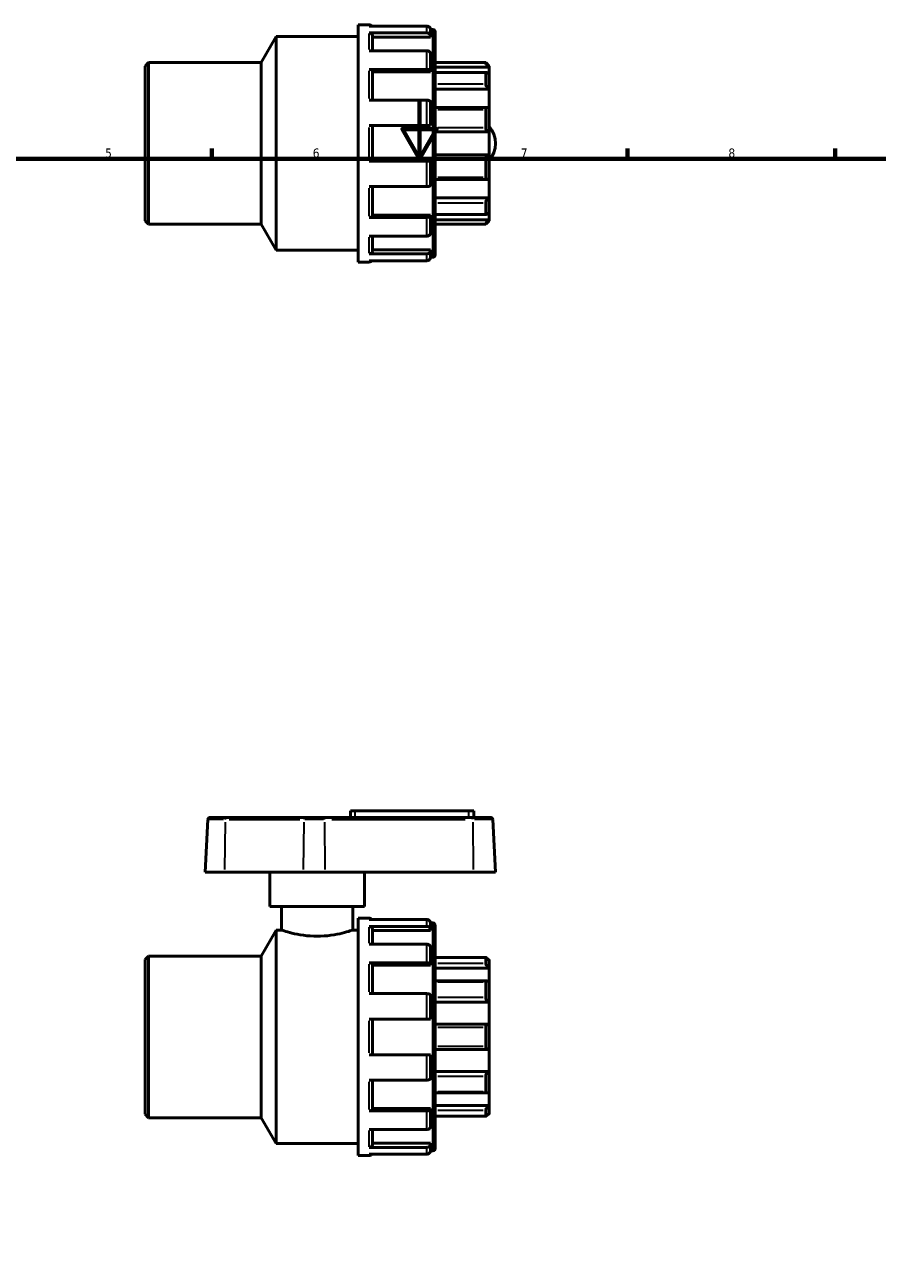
# Model space of a CAD drawing. Header units: millimetres. Extents: x 0 to 905, y -238 to 641.
# Tile 3 of 4: x 287 to 575, y 202 to 619. Entities that reach past the tile are written whole.
import ezdxf

# ---------------------------------------------------------------- set-up
doc = ezdxf.new("R2010")
doc.units = ezdxf.units.MM
for name, color, linetype, lineweight in [('Border (ANSI)', 7, 'Continuous', 70), ('Visible (ANSI)', 7, 'Continuous', 50), ('Visible Narrow (ANSI)', 7, 'Continuous', 35)]:
    doc.layers.add(name, color=color, linetype=linetype, lineweight=lineweight)
doc.styles.add('Note Text (ANSI)', font='tahoma.ttf')

# ---------------------------------------------------------------- blocks, each defined once
blk = doc.blocks.new('Borders Default Border')
at = {"layer": 'Border (ANSI)'}
for p, q in [((350.42, 574), (350.42, 577.45)), ((490.58, 574), (490.58, 577.45)), ((560.67, 574), (560.67, 577.45))]:
    blk.add_line(p, q, dxfattribs=at)
at = {"layer": 'Border (ANSI)', "flags": 128}
for points in [[(420.5, 594), (420.5, 574), (414.73, 584), (426.27, 584), (420.5, 574)], [(20, 20), (20, 574), (821, 574), (821, 20), (20, 20)]]:
    blk.add_lwpolyline(points, dxfattribs=at)
at = {"layer": 'Border (ANSI)', "char_height": 3.05, "attachment_point": 7, "style": 'Note Text (ANSI)'}
for s, insert in [('5', (314.48, 574.34)), ('6', (384.49, 574.34)), ('7', (454.6, 574.4)), ('8', (524.63, 574.33))]:
    blk.add_mtext(s, dxfattribs=dict(at, insert=insert))

msp = doc.modelspace()

# ---------------------------------------------------------------- linework, layer by layer
at = {"layer": 'Visible (ANSI)'}
for p, q in [((399.77, 539.162), (399.77, 619.162)), ((399.77, 619.162), (403.502, 619.162)), ((423.002, 618.71), (403.502, 618.71)), ((367.128, 606.429), (372.17, 615.162)), ((372.17, 543.162), (372.17, 615.162)), ((372.17, 615.162), (399.77, 615.162)), ((403.502, 616.411), (423.002, 616.411)), ((404.67, 615.387), (404.67, 610.411)), ((424.17, 615.009), (404.67, 615.009)), ((424.17, 617.562), (424.991, 617.562)), ((424.17, 617.527), (424.17, 615.387)), ((424.17, 615.387), (424.17, 615.009)), ((425.77, 616.783), (425.77, 541.541)), ((423.002, 610.411), (403.502, 610.411)), ((327.97, 605.26), (329.139, 606.429)), ((329.139, 606.429), (329.139, 551.896)), ((329.139, 606.429), (367.128, 606.429)), ((367.128, 551.896), (367.128, 606.429)), ((424.17, 609.387), (424.17, 603.541)), ((425.77, 606.429), (442.802, 606.429)), ((442.802, 606.234), (442.802, 606.429)), ((443.97, 605.26), (442.802, 606.429)), ((327.97, 553.064), (327.97, 605.26)), ((403.502, 604.132), (423.002, 604.132)), ((404.67, 603.541), (404.67, 593.74)), ((424.17, 603.323), (404.67, 603.323)), ((424.17, 603.541), (424.17, 603.323)), ((443.97, 604.909), (425.77, 604.909)), ((442.944, 603.124), (425.77, 603.124)), ((442.802, 599.152), (442.802, 602.976)), ((443.97, 605.26), (443.97, 604.909)), ((443.97, 604.909), (443.97, 602.501)), ((443.97, 602.501), (443.97, 597.482)), ((443.97, 597.482), (425.77, 597.482)), ((443.97, 597.482), (443.97, 591.179)), ((423.002, 593.74), (403.502, 593.74)), ((424.17, 593.149), (424.17, 585.162)), ((443.458, 591.299), (425.77, 591.299)), ((442.802, 584.435), (442.802, 590.621)), ((443.97, 591.179), (443.97, 583.058)), ((403.502, 585.162), (423.002, 585.162)), ((404.67, 585.162), (404.67, 573.162)), ((443.97, 583.058), (425.77, 583.058)), ((443.97, 583.058), (443.97, 575.267)), ((423.002, 573.162), (403.502, 573.162)), ((424.17, 573.162), (424.17, 565.176)), ((443.97, 575.267), (425.77, 575.267)), ((442.802, 567.704), (442.802, 573.89)), ((443.97, 575.267), (443.97, 567.146)), ((403.502, 564.585), (423.002, 564.585)), ((404.67, 564.585), (404.67, 554.784)), ((425.77, 567.026), (443.458, 567.026)), ((443.97, 567.146), (443.97, 560.843)), ((443.97, 560.843), (425.77, 560.843)), ((443.97, 560.843), (443.97, 555.824)), ((442.802, 555.349), (442.802, 559.173)), ((443.97, 555.824), (443.97, 553.416)), ((327.97, 553.064), (329.139, 551.896)), ((329.139, 551.896), (367.128, 551.896)), ((367.128, 551.896), (372.17, 543.162)), ((423.002, 554.192), (403.502, 554.192)), ((424.17, 555.002), (404.67, 555.002)), ((424.17, 555.002), (424.17, 554.784)), ((424.17, 554.784), (424.17, 548.937)), ((425.77, 555.201), (442.944, 555.201)), ((443.97, 553.416), (425.77, 553.416)), ((425.77, 551.896), (442.802, 551.896)), ((443.97, 553.064), (442.802, 551.896)), ((442.802, 551.896), (442.802, 552.091)), ((443.97, 553.416), (443.97, 553.064)), ((403.502, 547.913), (423.002, 547.913)), ((404.67, 547.913), (404.67, 542.937)), ((372.17, 543.162), (399.77, 543.162)), ((424.17, 543.315), (404.67, 543.315)), ((424.17, 543.315), (424.17, 542.937)), ((424.17, 542.937), (424.17, 540.797)), ((399.77, 539.162), (403.502, 539.162)), ((423.002, 541.913), (403.502, 541.913)), ((403.502, 539.615), (423.002, 539.615)), ((424.17, 540.762), (424.991, 540.762)), ((349.131, 351.169), (348.201, 333.407)), ((349.909, 351.907), (355.153, 351.907)), ((381.731, 351.907), (355.153, 351.907)), ((381.731, 351.907), (388.355, 351.907)), ((438.305, 351.907), (388.355, 351.907)), ((398.77, 354.127), (397.17, 354.127)), ((397.17, 351.907), (397.17, 354.127)), ((398.77, 354.127), (437.17, 354.127)), ((438.77, 354.127), (437.17, 354.127)), ((438.305, 351.907), (444.431, 351.907)), ((438.77, 351.907), (438.77, 354.127)), ((445.209, 351.169), (446.14, 333.407)), ((354.679, 333.407), (348.201, 333.407)), ((354.679, 333.407), (381.256, 333.407)), ((369.97, 321.907), (369.97, 333.407)), ((388.622, 333.407), (381.256, 333.407)), ((388.622, 333.407), (438.572, 333.407)), ((401.97, 321.907), (401.97, 333.407)), ((446.14, 333.407), (438.572, 333.407)), ((401.97, 321.907), (369.97, 321.907)), ((373.97, 321.907), (373.97, 313.907)), ((397.97, 321.907), (397.97, 313.907)), ((399.77, 237.907), (399.77, 317.907)), ((399.77, 317.907), (403.502, 317.907)), ((423.002, 317.455), (403.502, 317.455)), ((367.128, 305.174), (372.17, 313.907)), ((372.17, 241.907), (372.17, 313.907)), ((372.17, 313.907), (373.97, 313.907)), ((397.97, 313.907), (399.77, 313.907)), ((403.502, 315.156), (423.002, 315.156)), ((404.67, 314.133), (404.67, 309.156)), ((424.17, 313.754), (404.67, 313.754)), ((424.17, 316.307), (424.991, 316.307)), ((424.17, 316.272), (424.17, 314.133)), ((424.17, 314.133), (424.17, 313.754)), ((425.77, 315.528), (425.77, 240.286)), ((423.002, 309.156), (403.502, 309.156)), ((327.97, 304.005), (329.139, 305.174)), ((329.139, 305.174), (329.139, 250.641)), ((329.139, 305.174), (367.128, 305.174)), ((367.128, 250.641), (367.128, 305.174)), ((424.17, 308.133), (424.17, 302.286)), ((327.97, 251.81), (327.97, 304.005)), ((403.502, 302.877), (423.002, 302.877)), ((404.67, 302.286), (404.67, 292.485)), ((424.17, 302.068), (404.67, 302.068)), ((424.17, 302.286), (424.17, 302.068)), ((442.823, 304.681), (425.77, 304.681)), ((443.97, 301.074), (425.77, 301.074)), ((442.802, 302.649), (442.802, 304.659)), ((443.97, 304.005), (443.667, 304.005)), ((443.97, 304.005), (443.97, 303.713)), ((443.97, 303.713), (443.97, 301.074)), ((443.97, 301.074), (443.97, 296.495)), ((443.162, 296.825), (425.77, 296.825)), ((443.97, 296.495), (443.97, 289.586)), ((423.002, 292.485), (403.502, 292.485)), ((442.802, 291.189), (442.802, 296.451)), ((424.17, 291.894), (424.17, 283.907)), ((443.97, 289.586), (425.77, 289.586)), ((443.97, 289.586), (443.97, 282.177)), ((403.502, 283.907), (423.002, 283.907)), ((404.67, 283.907), (404.67, 271.907)), ((443.805, 282.189), (425.77, 282.189)), ((442.802, 274.655), (442.802, 281.16)), ((443.97, 282.177), (443.97, 273.638)), ((423.002, 271.907), (403.502, 271.907)), ((424.17, 271.907), (424.17, 263.921)), ((425.77, 273.626), (443.805, 273.626)), ((443.97, 273.638), (443.97, 266.228)), ((403.502, 263.33), (423.002, 263.33)), ((404.67, 263.33), (404.67, 253.529)), ((443.97, 266.228), (425.77, 266.228)), ((442.802, 259.364), (442.802, 264.626)), ((443.97, 266.228), (443.97, 259.32)), ((425.77, 258.99), (443.162, 258.99)), ((443.97, 259.32), (443.97, 254.741)), ((443.97, 254.741), (425.77, 254.741)), ((443.97, 254.741), (443.97, 252.102)), ((327.97, 251.81), (329.139, 250.641)), ((329.139, 250.641), (367.128, 250.641)), ((367.128, 250.641), (372.17, 241.907)), ((423.002, 252.937), (403.502, 252.937)), ((424.17, 253.747), (404.67, 253.747)), ((424.17, 253.747), (424.17, 253.529)), ((424.17, 253.529), (424.17, 247.682)), ((425.77, 251.134), (442.823, 251.134)), ((442.802, 251.156), (442.802, 253.166)), ((443.97, 251.81), (443.667, 251.81)), ((443.97, 252.102), (443.97, 251.81)), ((403.502, 246.658), (423.002, 246.658)), ((404.67, 246.658), (404.67, 241.682)), ((372.17, 241.907), (399.77, 241.907)), ((423.002, 240.658), (403.502, 240.658)), ((403.502, 238.36), (423.002, 238.36)), ((424.17, 242.06), (404.67, 242.06)), ((424.17, 242.06), (424.17, 241.682)), ((424.17, 241.682), (424.17, 239.542)), ((424.17, 239.507), (424.991, 239.507)), ((399.77, 237.907), (403.502, 237.907))]:
    msp.add_line(p, q, dxfattribs=at)
for centre, radius, start, end in [((403.502, 617.994), 1.169, 37.78642, 90), ((424.991, 616.783), 0.779, 0, 90), ((437.17, 579.162), 8.97, 319.29883, 40.70117), ((403.502, 540.331), 1.169, 270, 322.21358), ((424.991, 541.541), 0.779, 270, 0), ((349.909, 351.128), 0.779, 90, 177), ((444.431, 351.128), 0.779, 3, 90), ((403.502, 316.739), 1.169, 37.78642, 90), ((424.991, 315.528), 0.779, 0, 90), ((403.502, 239.076), 1.169, 270, 322.21358), ((424.991, 240.286), 0.779, 270, 0)]:
    msp.add_arc(centre, radius, start, end, dxfattribs=at)
for points, knots in [([(424.17, 617.527), (424.17, 617.674), (424.136, 617.846), (424.025, 618.117), (423.929, 618.262), (423.724, 618.468), (423.58, 618.565), (423.314, 618.676), (423.145, 618.71), (423.002, 618.71)], [-0.17408596, -0.17408596, -0.17408596, -0.17408596, -0.13013384, -0.13013384, -0.08646132, -0.08646132, -0.04310475, -0.04310475, 0, 0, 0, 0]), ([(403.502, 616.411), (403.645, 616.411), (403.814, 616.382), (404.08, 616.286), (404.224, 616.202), (404.429, 616.024), (404.525, 615.898), (404.636, 615.664), (404.67, 615.514), (404.67, 615.387)], [0, 0, 0, 0, 0.04310475, 0.04310475, 0.08646132, 0.08646132, 0.13013384, 0.13013384, 0.17408596, 0.17408596, 0.17408596, 0.17408596]), ([(423.002, 616.411), (423.145, 616.411), (423.314, 616.382), (423.58, 616.286), (423.724, 616.202), (423.929, 616.024), (424.025, 615.898), (424.136, 615.664), (424.17, 615.514), (424.17, 615.387)], [0, 0, 0, 0, 0.04310475, 0.04310475, 0.08646132, 0.08646132, 0.13013384, 0.13013384, 0.17408596, 0.17408596, 0.17408596, 0.17408596]), ([(424.17, 609.387), (424.17, 609.514), (424.136, 609.664), (424.025, 609.898), (423.929, 610.024), (423.724, 610.202), (423.58, 610.286), (423.314, 610.382), (423.145, 610.411), (423.002, 610.411)], [-0.17408596, -0.17408596, -0.17408596, -0.17408596, -0.13013384, -0.13013384, -0.08646132, -0.08646132, -0.04310475, -0.04310475, 0, 0, 0, 0]), ([(443.97, 604.909), (443.835, 605.042), (443.69, 605.19), (443.405, 605.49), (443.265, 605.643), (443.054, 605.883), (442.964, 605.992), (442.869, 606.116), (442.844, 606.151), (442.81, 606.205), (442.802, 606.224), (442.802, 606.234)], [0.42016909, 0.42016909, 0.42016909, 0.42016909, 0.47695888, 0.47695888, 0.53743187, 0.53743187, 0.58713353, 0.58713353, 0.61198436, 0.61198436, 0.63683519, 0.63683519, 0.63683519, 0.63683519]), ([(403.502, 604.132), (403.645, 604.132), (403.814, 604.115), (404.08, 604.06), (404.224, 604.011), (404.429, 603.908), (404.525, 603.836), (404.636, 603.701), (404.67, 603.614), (404.67, 603.541)], [0, 0, 0, 0, 0.04310475, 0.04310475, 0.08646132, 0.08646132, 0.13013384, 0.13013384, 0.17408596, 0.17408596, 0.17408596, 0.17408596]), ([(423.002, 604.132), (423.145, 604.132), (423.314, 604.115), (423.58, 604.06), (423.724, 604.011), (423.929, 603.908), (424.025, 603.836), (424.136, 603.701), (424.17, 603.614), (424.17, 603.541)], [0, 0, 0, 0, 0.04310475, 0.04310475, 0.08646132, 0.08646132, 0.13013384, 0.13013384, 0.17408596, 0.17408596, 0.17408596, 0.17408596]), ([(442.802, 602.976), (442.802, 603.016), (442.81, 603.049), (442.844, 603.097), (442.869, 603.112), (442.964, 603.133), (443.054, 603.112), (443.265, 603.023), (443.405, 602.94), (443.69, 602.738), (443.835, 602.621), (443.97, 602.501)], [0.22034929, 0.22034929, 0.22034929, 0.22034929, 0.24520012, 0.24520012, 0.27005095, 0.27005095, 0.31975261, 0.31975261, 0.38022559, 0.38022559, 0.43701539, 0.43701539, 0.43701539, 0.43701539]), ([(443.97, 597.482), (443.835, 597.579), (443.69, 597.7), (443.405, 597.984), (443.265, 598.148), (443.054, 598.449), (442.964, 598.603), (442.869, 598.824), (442.844, 598.897), (442.81, 599.032), (442.802, 599.096), (442.802, 599.152)], [0.42016909, 0.42016909, 0.42016909, 0.42016909, 0.47695888, 0.47695888, 0.53743187, 0.53743187, 0.58713353, 0.58713353, 0.61198436, 0.61198436, 0.63683519, 0.63683519, 0.63683519, 0.63683519]), ([(424.17, 593.149), (424.17, 593.222), (424.136, 593.308), (424.025, 593.443), (423.929, 593.516), (423.724, 593.619), (423.58, 593.667), (423.314, 593.723), (423.145, 593.74), (423.002, 593.74)], [-0.17408596, -0.17408596, -0.17408596, -0.17408596, -0.13013384, -0.13013384, -0.08646132, -0.08646132, -0.04310475, -0.04310475, 0, 0, 0, 0]), ([(442.802, 590.621), (442.802, 590.696), (442.81, 590.768), (442.844, 590.9), (442.869, 590.961), (442.964, 591.118), (443.054, 591.192), (443.265, 591.289), (443.405, 591.308), (443.69, 591.281), (443.835, 591.239), (443.97, 591.179)], [0.22034929, 0.22034929, 0.22034929, 0.22034929, 0.24520012, 0.24520012, 0.27005095, 0.27005095, 0.31975261, 0.31975261, 0.38022559, 0.38022559, 0.43701539, 0.43701539, 0.43701539, 0.43701539]), ([(423.002, 585.162), (423.145, 585.162), (423.314, 585.162), (423.58, 585.162), (423.724, 585.162), (423.929, 585.162), (424.025, 585.162), (424.136, 585.162), (424.17, 585.162), (424.17, 585.162)], [0, 0, 0, 0, 0.04310475, 0.04310475, 0.08646132, 0.08646132, 0.13013384, 0.13013384, 0.17408596, 0.17408596, 0.17408596, 0.17408596]), ([(443.97, 583.058), (443.835, 583.081), (443.69, 583.13), (443.405, 583.288), (443.265, 583.401), (443.054, 583.647), (442.964, 583.788), (442.869, 584.022), (442.844, 584.104), (442.81, 584.27), (442.802, 584.353), (442.802, 584.435)], [0.42016909, 0.42016909, 0.42016909, 0.42016909, 0.47695888, 0.47695888, 0.53743187, 0.53743187, 0.58713353, 0.58713353, 0.61198436, 0.61198436, 0.63683519, 0.63683519, 0.63683519, 0.63683519]), ([(424.17, 573.162), (424.17, 573.162), (424.136, 573.162), (424.025, 573.162), (423.929, 573.162), (423.724, 573.162), (423.58, 573.162), (423.314, 573.162), (423.145, 573.162), (423.002, 573.162)], [-0.17408596, -0.17408596, -0.17408596, -0.17408596, -0.13013384, -0.13013384, -0.08646132, -0.08646132, -0.04310475, -0.04310475, 0, 0, 0, 0]), ([(442.802, 573.89), (442.802, 573.971), (442.81, 574.055), (442.844, 574.22), (442.869, 574.302), (442.964, 574.537), (443.054, 574.677), (443.265, 574.923), (443.405, 575.037), (443.69, 575.195), (443.835, 575.244), (443.97, 575.267)], [0.22034929, 0.22034929, 0.22034929, 0.22034929, 0.24520012, 0.24520012, 0.27005095, 0.27005095, 0.31975261, 0.31975261, 0.38022559, 0.38022559, 0.43701539, 0.43701539, 0.43701539, 0.43701539]), ([(423.002, 564.585), (423.145, 564.585), (423.314, 564.602), (423.58, 564.657), (423.724, 564.706), (423.929, 564.809), (424.025, 564.881), (424.136, 565.016), (424.17, 565.103), (424.17, 565.176)], [0, 0, 0, 0, 0.04310475, 0.04310475, 0.08646132, 0.08646132, 0.13013384, 0.13013384, 0.17408596, 0.17408596, 0.17408596, 0.17408596]), ([(443.97, 567.146), (443.835, 567.086), (443.69, 567.044), (443.405, 567.017), (443.265, 567.035), (443.054, 567.133), (442.964, 567.207), (442.869, 567.364), (442.844, 567.424), (442.81, 567.556), (442.802, 567.628), (442.802, 567.704)], [0.42016909, 0.42016909, 0.42016909, 0.42016909, 0.47695888, 0.47695888, 0.53743187, 0.53743187, 0.58713353, 0.58713353, 0.61198436, 0.61198436, 0.63683519, 0.63683519, 0.63683519, 0.63683519]), ([(442.802, 559.173), (442.802, 559.229), (442.81, 559.292), (442.844, 559.428), (442.869, 559.5), (442.964, 559.722), (443.054, 559.876), (443.265, 560.177), (443.405, 560.341), (443.69, 560.625), (443.835, 560.746), (443.97, 560.843)], [0.22034929, 0.22034929, 0.22034929, 0.22034929, 0.24520012, 0.24520012, 0.27005095, 0.27005095, 0.31975261, 0.31975261, 0.38022559, 0.38022559, 0.43701539, 0.43701539, 0.43701539, 0.43701539]), ([(443.97, 555.824), (443.835, 555.704), (443.69, 555.587), (443.405, 555.384), (443.265, 555.302), (443.054, 555.213), (442.964, 555.192), (442.869, 555.212), (442.844, 555.228), (442.81, 555.276), (442.802, 555.309), (442.802, 555.349)], [0.42016909, 0.42016909, 0.42016909, 0.42016909, 0.47695888, 0.47695888, 0.53743187, 0.53743187, 0.58713353, 0.58713353, 0.61198436, 0.61198436, 0.63683519, 0.63683519, 0.63683519, 0.63683519]), ([(404.67, 554.784), (404.67, 554.71), (404.636, 554.624), (404.525, 554.489), (404.429, 554.416), (404.224, 554.313), (404.08, 554.265), (403.814, 554.209), (403.645, 554.192), (403.502, 554.192)], [0.52236795, 0.52236795, 0.52236795, 0.52236795, 0.56632007, 0.56632007, 0.60999259, 0.60999259, 0.65334915, 0.65334915, 0.69645391, 0.69645391, 0.69645391, 0.69645391]), ([(424.17, 554.784), (424.17, 554.71), (424.136, 554.624), (424.025, 554.489), (423.929, 554.416), (423.724, 554.313), (423.58, 554.265), (423.314, 554.209), (423.145, 554.192), (423.002, 554.192)], [-0.17408596, -0.17408596, -0.17408596, -0.17408596, -0.13013384, -0.13013384, -0.08646132, -0.08646132, -0.04310475, -0.04310475, 0, 0, 0, 0]), ([(442.802, 552.091), (442.802, 552.1), (442.81, 552.119), (442.844, 552.173), (442.869, 552.209), (442.964, 552.333), (443.054, 552.441), (443.265, 552.682), (443.405, 552.834), (443.69, 553.135), (443.835, 553.282), (443.97, 553.416)], [0.22034929, 0.22034929, 0.22034929, 0.22034929, 0.24520012, 0.24520012, 0.27005095, 0.27005095, 0.31975261, 0.31975261, 0.38022559, 0.38022559, 0.43701539, 0.43701539, 0.43701539, 0.43701539]), ([(423.002, 547.913), (423.145, 547.913), (423.314, 547.943), (423.58, 548.039), (423.724, 548.123), (423.929, 548.301), (424.025, 548.427), (424.136, 548.661), (424.17, 548.81), (424.17, 548.937)], [0, 0, 0, 0, 0.04310475, 0.04310475, 0.08646132, 0.08646132, 0.13013384, 0.13013384, 0.17408596, 0.17408596, 0.17408596, 0.17408596]), ([(404.67, 542.937), (404.67, 542.81), (404.636, 542.661), (404.525, 542.427), (404.429, 542.301), (404.224, 542.123), (404.08, 542.039), (403.814, 541.943), (403.645, 541.913), (403.502, 541.913)], [0.52236795, 0.52236795, 0.52236795, 0.52236795, 0.56632007, 0.56632007, 0.60999259, 0.60999259, 0.65334915, 0.65334915, 0.69645391, 0.69645391, 0.69645391, 0.69645391]), ([(424.17, 542.937), (424.17, 542.81), (424.136, 542.661), (424.025, 542.427), (423.929, 542.301), (423.724, 542.123), (423.58, 542.039), (423.314, 541.943), (423.145, 541.913), (423.002, 541.913)], [-0.17408596, -0.17408596, -0.17408596, -0.17408596, -0.13013384, -0.13013384, -0.08646132, -0.08646132, -0.04310475, -0.04310475, 0, 0, 0, 0]), ([(423.002, 539.615), (423.145, 539.615), (423.314, 539.649), (423.58, 539.76), (423.724, 539.857), (423.929, 540.062), (424.025, 540.208), (424.136, 540.478), (424.17, 540.651), (424.17, 540.797)], [0, 0, 0, 0, 0.04310475, 0.04310475, 0.08646132, 0.08646132, 0.13013384, 0.13013384, 0.17408596, 0.17408596, 0.17408596, 0.17408596]), ([(424.17, 316.272), (424.17, 316.419), (424.136, 316.591), (424.025, 316.862), (423.929, 317.007), (423.724, 317.213), (423.58, 317.31), (423.314, 317.421), (423.145, 317.455), (423.002, 317.455)], [-0.17408596, -0.17408596, -0.17408596, -0.17408596, -0.13013384, -0.13013384, -0.08646132, -0.08646132, -0.04310475, -0.04310475, 0, 0, 0, 0]), ([(397.97, 313.907), (397.97, 313.907), (397.664, 313.802), (396.436, 313.421), (395.514, 313.15), (393.396, 312.636), (392.055, 312.359), (389.102, 311.961), (387.49, 311.848), (384.45, 311.848), (382.838, 311.961), (379.885, 312.359), (378.544, 312.636), (376.426, 313.15), (375.504, 313.421), (374.276, 313.802), (373.97, 313.907), (373.97, 313.907)], [1.8232804, 1.8232804, 1.8232804, 1.8232804, 2.2789947, 2.2789947, 2.7347091, 2.7347091, 3.1906349, 3.1906349, 3.6465607, 3.6465607, 4.1024865, 4.1024865, 4.5584123, 4.5584123, 5.0141267, 5.0141267, 5.4698411, 5.4698411, 5.4698411, 5.4698411]), ([(403.502, 315.156), (403.645, 315.156), (403.814, 315.127), (404.08, 315.031), (404.224, 314.947), (404.429, 314.769), (404.525, 314.643), (404.636, 314.409), (404.67, 314.259), (404.67, 314.133)], [0, 0, 0, 0, 0.04310475, 0.04310475, 0.08646132, 0.08646132, 0.13013384, 0.13013384, 0.17408596, 0.17408596, 0.17408596, 0.17408596]), ([(423.002, 315.156), (423.145, 315.156), (423.314, 315.127), (423.58, 315.031), (423.724, 314.947), (423.929, 314.769), (424.025, 314.643), (424.136, 314.409), (424.17, 314.259), (424.17, 314.133)], [0, 0, 0, 0, 0.04310475, 0.04310475, 0.08646132, 0.08646132, 0.13013384, 0.13013384, 0.17408596, 0.17408596, 0.17408596, 0.17408596]), ([(424.17, 308.133), (424.17, 308.259), (424.136, 308.409), (424.025, 308.643), (423.929, 308.769), (423.724, 308.947), (423.58, 309.031), (423.314, 309.127), (423.145, 309.156), (423.002, 309.156)], [-0.17408596, -0.17408596, -0.17408596, -0.17408596, -0.13013384, -0.13013384, -0.08646132, -0.08646132, -0.04310475, -0.04310475, 0, 0, 0, 0]), ([(403.502, 302.877), (403.645, 302.877), (403.814, 302.86), (404.08, 302.805), (404.224, 302.756), (404.429, 302.653), (404.525, 302.581), (404.636, 302.446), (404.67, 302.359), (404.67, 302.286)], [0, 0, 0, 0, 0.04310475, 0.04310475, 0.08646132, 0.08646132, 0.13013384, 0.13013384, 0.17408596, 0.17408596, 0.17408596, 0.17408596]), ([(423.002, 302.877), (423.145, 302.877), (423.314, 302.86), (423.58, 302.805), (423.724, 302.756), (423.929, 302.653), (424.025, 302.581), (424.136, 302.446), (424.17, 302.359), (424.17, 302.286)], [0, 0, 0, 0, 0.04310475, 0.04310475, 0.08646132, 0.08646132, 0.13013384, 0.13013384, 0.17408596, 0.17408596, 0.17408596, 0.17408596]), ([(442.802, 304.659), (442.802, 304.675), (442.81, 304.683), (442.844, 304.679), (442.869, 304.669), (442.964, 304.615), (443.054, 304.546), (443.265, 304.373), (443.405, 304.25), (443.69, 303.985), (443.835, 303.846), (443.97, 303.713)], [0.22034929, 0.22034929, 0.22034929, 0.22034929, 0.24520012, 0.24520012, 0.27005095, 0.27005095, 0.31975261, 0.31975261, 0.38022559, 0.38022559, 0.43701539, 0.43701539, 0.43701539, 0.43701539]), ([(443.97, 301.074), (443.835, 301.195), (443.69, 301.337), (443.405, 301.644), (443.265, 301.81), (443.054, 302.095), (442.964, 302.233), (442.869, 302.415), (442.844, 302.471), (442.81, 302.571), (442.802, 302.614), (442.802, 302.649)], [0.42016909, 0.42016909, 0.42016909, 0.42016909, 0.47695888, 0.47695888, 0.53743187, 0.53743187, 0.58713353, 0.58713353, 0.61198436, 0.61198436, 0.63683519, 0.63683519, 0.63683519, 0.63683519]), ([(442.802, 296.451), (442.802, 296.512), (442.81, 296.567), (442.844, 296.662), (442.869, 296.701), (442.964, 296.795), (443.054, 296.823), (443.265, 296.827), (443.405, 296.794), (443.69, 296.673), (443.835, 296.589), (443.97, 296.495)], [0.22034929, 0.22034929, 0.22034929, 0.22034929, 0.24520012, 0.24520012, 0.27005095, 0.27005095, 0.31975261, 0.31975261, 0.38022559, 0.38022559, 0.43701539, 0.43701539, 0.43701539, 0.43701539]), ([(424.17, 291.894), (424.17, 291.967), (424.136, 292.053), (424.025, 292.188), (423.929, 292.261), (423.724, 292.364), (423.58, 292.413), (423.314, 292.468), (423.145, 292.485), (423.002, 292.485)], [-0.17408596, -0.17408596, -0.17408596, -0.17408596, -0.13013384, -0.13013384, -0.08646132, -0.08646132, -0.04310475, -0.04310475, 0, 0, 0, 0]), ([(443.97, 289.586), (443.835, 289.649), (443.69, 289.739), (443.405, 289.971), (443.265, 290.117), (443.054, 290.405), (442.964, 290.56), (442.869, 290.799), (442.844, 290.88), (442.81, 291.039), (442.802, 291.116), (442.802, 291.189)], [0.42016909, 0.42016909, 0.42016909, 0.42016909, 0.47695888, 0.47695888, 0.53743187, 0.53743187, 0.58713353, 0.58713353, 0.61198436, 0.61198436, 0.63683519, 0.63683519, 0.63683519, 0.63683519]), ([(423.002, 283.907), (423.145, 283.907), (423.314, 283.907), (423.58, 283.907), (423.724, 283.907), (423.929, 283.907), (424.025, 283.907), (424.136, 283.907), (424.17, 283.907), (424.17, 283.907)], [0, 0, 0, 0, 0.04310475, 0.04310475, 0.08646132, 0.08646132, 0.13013384, 0.13013384, 0.17408596, 0.17408596, 0.17408596, 0.17408596]), ([(442.802, 281.16), (442.802, 281.242), (442.81, 281.324), (442.844, 281.48), (442.869, 281.555), (442.964, 281.761), (443.054, 281.874), (443.265, 282.054), (443.405, 282.124), (443.69, 282.193), (443.835, 282.196), (443.97, 282.177)], [0.22034929, 0.22034929, 0.22034929, 0.22034929, 0.24520012, 0.24520012, 0.27005095, 0.27005095, 0.31975261, 0.31975261, 0.38022559, 0.38022559, 0.43701539, 0.43701539, 0.43701539, 0.43701539]), ([(424.17, 271.907), (424.17, 271.907), (424.136, 271.907), (424.025, 271.907), (423.929, 271.907), (423.724, 271.907), (423.58, 271.907), (423.314, 271.907), (423.145, 271.907), (423.002, 271.907)], [-0.17408596, -0.17408596, -0.17408596, -0.17408596, -0.13013384, -0.13013384, -0.08646132, -0.08646132, -0.04310475, -0.04310475, 0, 0, 0, 0]), ([(443.97, 273.638), (443.835, 273.618), (443.69, 273.622), (443.405, 273.691), (443.265, 273.76), (443.054, 273.941), (442.964, 274.054), (442.869, 274.26), (442.844, 274.334), (442.81, 274.491), (442.802, 274.573), (442.802, 274.655)], [0.42016909, 0.42016909, 0.42016909, 0.42016909, 0.47695888, 0.47695888, 0.53743187, 0.53743187, 0.58713353, 0.58713353, 0.61198436, 0.61198436, 0.63683519, 0.63683519, 0.63683519, 0.63683519]), ([(423.002, 263.33), (423.145, 263.33), (423.314, 263.347), (423.58, 263.402), (423.724, 263.451), (423.929, 263.554), (424.025, 263.626), (424.136, 263.761), (424.17, 263.848), (424.17, 263.921)], [0, 0, 0, 0, 0.04310475, 0.04310475, 0.08646132, 0.08646132, 0.13013384, 0.13013384, 0.17408596, 0.17408596, 0.17408596, 0.17408596]), ([(442.802, 264.626), (442.802, 264.699), (442.81, 264.776), (442.844, 264.934), (442.869, 265.015), (442.964, 265.255), (443.054, 265.41), (443.265, 265.697), (443.405, 265.843), (443.69, 266.076), (443.835, 266.165), (443.97, 266.228)], [0.22034929, 0.22034929, 0.22034929, 0.22034929, 0.24520012, 0.24520012, 0.27005095, 0.27005095, 0.31975261, 0.31975261, 0.38022559, 0.38022559, 0.43701539, 0.43701539, 0.43701539, 0.43701539]), ([(443.97, 259.32), (443.835, 259.226), (443.69, 259.142), (443.405, 259.021), (443.265, 258.988), (443.054, 258.992), (442.964, 259.02), (442.869, 259.113), (442.844, 259.153), (442.81, 259.248), (442.802, 259.303), (442.802, 259.364)], [0.42016909, 0.42016909, 0.42016909, 0.42016909, 0.47695888, 0.47695888, 0.53743187, 0.53743187, 0.58713353, 0.58713353, 0.61198436, 0.61198436, 0.63683519, 0.63683519, 0.63683519, 0.63683519]), ([(442.802, 253.166), (442.802, 253.2), (442.81, 253.244), (442.844, 253.343), (442.869, 253.4), (442.964, 253.582), (443.054, 253.72), (443.265, 254.004), (443.405, 254.171), (443.69, 254.478), (443.835, 254.619), (443.97, 254.741)], [0.22034929, 0.22034929, 0.22034929, 0.22034929, 0.24520012, 0.24520012, 0.27005095, 0.27005095, 0.31975261, 0.31975261, 0.38022559, 0.38022559, 0.43701539, 0.43701539, 0.43701539, 0.43701539]), ([(404.67, 253.529), (404.67, 253.455), (404.636, 253.369), (404.525, 253.234), (404.429, 253.161), (404.224, 253.058), (404.08, 253.01), (403.814, 252.954), (403.645, 252.937), (403.502, 252.937)], [0.52236795, 0.52236795, 0.52236795, 0.52236795, 0.56632007, 0.56632007, 0.60999259, 0.60999259, 0.65334915, 0.65334915, 0.69645391, 0.69645391, 0.69645391, 0.69645391]), ([(424.17, 253.529), (424.17, 253.455), (424.136, 253.369), (424.025, 253.234), (423.929, 253.161), (423.724, 253.058), (423.58, 253.01), (423.314, 252.954), (423.145, 252.937), (423.002, 252.937)], [-0.17408596, -0.17408596, -0.17408596, -0.17408596, -0.13013384, -0.13013384, -0.08646132, -0.08646132, -0.04310475, -0.04310475, 0, 0, 0, 0]), ([(443.97, 252.102), (443.835, 251.969), (443.69, 251.83), (443.405, 251.565), (443.265, 251.441), (443.054, 251.268), (442.964, 251.2), (442.869, 251.146), (442.844, 251.135), (442.81, 251.132), (442.802, 251.14), (442.802, 251.156)], [0.42016909, 0.42016909, 0.42016909, 0.42016909, 0.47695888, 0.47695888, 0.53743187, 0.53743187, 0.58713353, 0.58713353, 0.61198436, 0.61198436, 0.63683519, 0.63683519, 0.63683519, 0.63683519]), ([(423.002, 246.658), (423.145, 246.658), (423.314, 246.688), (423.58, 246.784), (423.724, 246.868), (423.929, 247.046), (424.025, 247.172), (424.136, 247.406), (424.17, 247.555), (424.17, 247.682)], [0, 0, 0, 0, 0.04310475, 0.04310475, 0.08646132, 0.08646132, 0.13013384, 0.13013384, 0.17408596, 0.17408596, 0.17408596, 0.17408596]), ([(404.67, 241.682), (404.67, 241.555), (404.636, 241.406), (404.525, 241.172), (404.429, 241.046), (404.224, 240.868), (404.08, 240.784), (403.814, 240.688), (403.645, 240.658), (403.502, 240.658)], [0.52236795, 0.52236795, 0.52236795, 0.52236795, 0.56632007, 0.56632007, 0.60999259, 0.60999259, 0.65334915, 0.65334915, 0.69645391, 0.69645391, 0.69645391, 0.69645391]), ([(424.17, 241.682), (424.17, 241.555), (424.136, 241.406), (424.025, 241.172), (423.929, 241.046), (423.724, 240.868), (423.58, 240.784), (423.314, 240.688), (423.145, 240.658), (423.002, 240.658)], [-0.17408596, -0.17408596, -0.17408596, -0.17408596, -0.13013384, -0.13013384, -0.08646132, -0.08646132, -0.04310475, -0.04310475, 0, 0, 0, 0]), ([(423.002, 238.36), (423.145, 238.36), (423.314, 238.394), (423.58, 238.505), (423.724, 238.602), (423.929, 238.808), (424.025, 238.953), (424.136, 239.223), (424.17, 239.396), (424.17, 239.542)], [0, 0, 0, 0, 0.04310475, 0.04310475, 0.08646132, 0.08646132, 0.13013384, 0.13013384, 0.17408596, 0.17408596, 0.17408596, 0.17408596])]:
    msp.add_open_spline(points, degree=3, knots=knots, dxfattribs=at)
at = {"layer": 'Visible Narrow (ANSI)'}
for p, q in [((403.502, 618.754), (403.502, 619.161)), ((423.002, 616.571), (423.002, 618.641)), ((403.502, 610.784), (403.502, 616.188)), ((424.991, 541.235), (424.991, 617.09)), ((423.002, 604.478), (423.002, 610.132)), ((441.95, 606.234), (426.622, 606.234)), ((403.502, 594.299), (403.502, 603.659)), ((426.622, 602.976), (441.95, 602.976)), ((441.95, 599.152), (426.622, 599.152)), ((423.002, 585.602), (423.002, 593.325)), ((426.622, 590.621), (441.95, 590.621)), ((403.502, 573.758), (403.502, 584.566)), ((441.95, 584.435), (426.622, 584.435)), ((423.002, 565), (423.002, 572.723)), ((426.622, 573.89), (441.95, 573.89)), ((403.502, 554.666), (403.502, 564.026)), ((441.95, 567.704), (426.622, 567.704)), ((426.622, 559.173), (441.95, 559.173)), ((423.002, 548.193), (423.002, 553.846)), ((441.95, 555.349), (426.622, 555.349)), ((426.622, 552.091), (441.95, 552.091)), ((403.502, 542.137), (403.502, 547.541)), ((403.502, 539.163), (403.502, 539.571)), ((423.002, 539.684), (423.002, 541.753)), ((354.444, 351.169), (349.148, 351.169)), ((356.266, 351.169), (380.186, 351.169)), ((388.128, 351.169), (381.854, 351.169)), ((390.974, 351.169), (435.929, 351.169)), ((398.77, 352.018), (398.77, 354.016)), ((437.17, 352.018), (437.17, 354.016)), ((445.189, 351.169), (438.984, 351.169)), ((354.924, 350.281), (354.692, 334.295)), ((381.502, 350.281), (381.269, 334.295)), ((388.483, 350.281), (388.614, 334.295)), ((438.433, 350.281), (438.564, 334.295)), ((403.502, 317.499), (403.502, 317.906)), ((423.002, 315.316), (423.002, 317.386)), ((403.502, 309.529), (403.502, 314.933)), ((424.991, 239.98), (424.991, 315.835)), ((423.002, 303.223), (423.002, 308.877)), ((403.502, 293.044), (403.502, 302.404)), ((426.622, 304.659), (441.95, 304.659)), ((441.95, 302.649), (426.622, 302.649)), ((426.622, 296.451), (441.95, 296.451)), ((423.002, 284.347), (423.002, 292.07)), ((441.95, 291.189), (426.622, 291.189)), ((403.502, 272.503), (403.502, 283.311)), ((426.622, 281.16), (441.95, 281.16)), ((423.002, 263.745), (423.002, 271.468)), ((441.95, 274.655), (426.622, 274.655)), ((426.622, 264.626), (441.95, 264.626)), ((403.502, 253.411), (403.502, 262.771)), ((441.95, 259.364), (426.622, 259.364)), ((423.002, 246.938), (423.002, 252.591)), ((426.622, 253.166), (441.95, 253.166)), ((441.95, 251.156), (426.622, 251.156)), ((403.502, 240.882), (403.502, 246.286)), ((403.502, 237.909), (403.502, 238.316)), ((423.002, 238.429), (423.002, 240.498))]:
    msp.add_line(p, q, dxfattribs=at)
for centre, ratio, start_param, end_param in [((355.153, 351.128), 0.2777778, 0.0759218, 1.4425146), ((381.731, 351.128), 0.2777778, 0.0759218, 1.4425146), ((388.355, 351.128), 0.15625, 4.8406707, 6.2072635), ((438.305, 351.128), 0.15625, 4.8406707, 6.2072635)]:
    msp.add_ellipse(centre, major_axis=(0, 0.779), ratio=ratio, start_param=start_param, end_param=end_param, dxfattribs=at)

# ---------------------------------------------------------------- block references
msp.add_blockref('Borders Default Border', (0, 0))

doc.saveas('drawing.dxf')
